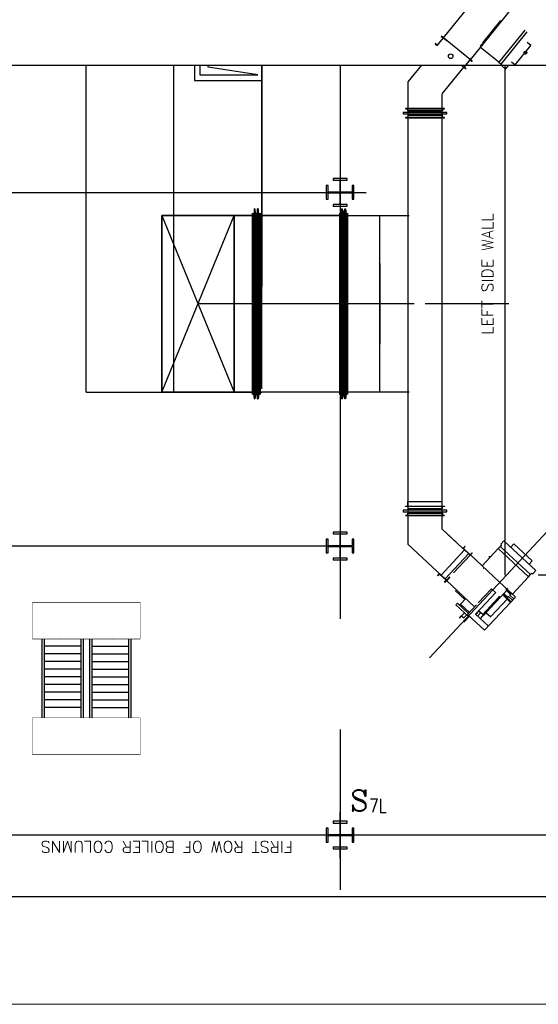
# Model space of a CAD drawing. Header units: inches. Extents: x 0 to 1564127, y -23460 to 23144100.
# Tile 84 of 215: x 272645 to 274753, y 191810 to 195812. Entities that reach past the tile are written whole.
import ezdxf

# ---------------------------------------------------------------- set-up
doc = ezdxf.new("R2010")
doc.units = ezdxf.units.IN
doc.header["$LTSCALE"] = 1800
doc.header["$MEASUREMENT"] = 0
for name, pattern in [('AM_ISO08W050', [18, 12, -1.5, 3, -1.5]), ('CENTER', [2, 1.25, -0.25, 0.25, -0.25]), ('CHAINED', [1.6, 1, -0.25, 0.1, -0.25]), ('DASHED', [0.75, 0.5, -0.25])]:
    doc.linetypes.add(name, pattern=pattern)
for name, color, linetype in [('1_01_FURNACE', 7, 'CENTER'), ('1_01_GRATE_RAIL_TIER1', 7, 'Continuous'), ('1_01_HOT_SA_TO_WINDBOX', 7, 'Continuous'), ('1_01_STEEL_TIER1', 7, 'Continuous'), ('3_01_WINDBOX', 7, 'Continuous'), ('3_01_WINDBOX_CONN_DUCT', 7, 'Continuous'), ('CEN', 2, 'CENTER'), ('DCEN', 3, 'CENTER'), ('DIM', 4, 'Continuous'), ('DIMTEXT', 132, 'Continuous'), ('DIMTEXT-CL', 132, 'CENTER'), ('FIRINGANGLE', 170, 'Continuous'), ('GRID', 251, 'CENTER'), ('obk', 7, 'Continuous'), ('Road', 3, 'Continuous'), ('STEEL-COLUMNS-CL', 252, 'CENTER'), ('TEXT', 3, 'Continuous')]:
    doc.layers.add(name, color=color, linetype=linetype)
doc.layers.add('AM_7', color=4, linetype='AM_ISO08W050', lineweight=25)
doc.layers.add('CL', color=8, linetype='CENTER', lineweight=15)
doc.styles.add('C4', font='COMPLEX', dxfattribs={"width": 0.75, "height": 625})
doc.styles.add('S3', font='simplex.shx', dxfattribs={"width": 0.75, "height": 320})
doc.styles.add('SIMPLEX', font='SIMPLEX.SHX')
doc.styles.add('Squish', font='simplex.shx', dxfattribs={"width": 0.8})

msp = doc.modelspace()

# ---------------------------------------------------------------- linework, layer by layer
at = {"layer": '1_01_FURNACE', "color": 8}
for p, q in [((274617.41, 193553.85), (274617.41, 195627.09)), ((277002.41, 193553.85), (274617.41, 193553.85))]:
    msp.add_line(p, q, dxfattribs=at)
at = {"layer": '1_01_GRATE_RAIL_TIER1', "color": 8}
for p, q in [((272734.91, 193294.35), (272734.91, 192974.35)), ((272744.28, 193294.35), (272744.28, 192974.35)), ((272767.96, 193297.48), (272767.57, 193297.48)), ((272810.06, 193297.48), (272809.67, 193297.48)), ((272852.15, 193297.48), (272851.76, 193297.48)), ((272894.28, 193294.35), (272894.28, 192974.35)), ((272903.66, 193294.35), (272903.66, 192974.35)), ((272928.66, 193294.35), (272928.66, 192974.35)), ((272938.03, 193294.35), (272938.03, 192974.35)), ((272980.16, 193297.48), (272980.55, 193297.48)), ((273022.25, 193297.48), (273022.65, 193297.48)), ((273064.35, 193297.48), (273064.74, 193297.48)), ((273088.03, 193294.35), (273088.03, 192974.35)), ((273097.41, 193294.35), (273097.41, 192974.35)), ((272894.28, 193266.23), (272744.28, 193266.23)), ((272938.03, 193266.23), (273088.03, 193266.23)), ((272894.28, 193234.98), (272744.28, 193234.98)), ((272938.03, 193234.98), (273088.03, 193234.98)), ((272894.28, 193203.73), (272744.28, 193203.73)), ((272938.03, 193203.73), (273088.03, 193203.73)), ((272894.28, 193172.48), (272744.28, 193172.48)), ((272894.28, 193141.23), (272744.28, 193141.23)), ((272938.03, 193172.48), (273088.03, 193172.48)), ((272938.03, 193141.23), (273088.03, 193141.23)), ((272894.28, 193109.98), (272744.28, 193109.98)), ((272938.03, 193109.98), (273088.03, 193109.98)), ((272894.28, 193078.73), (272744.28, 193078.73)), ((272938.03, 193078.73), (273088.03, 193078.73)), ((272894.28, 193047.48), (272744.28, 193047.48)), ((272894.28, 193016.23), (272744.28, 193016.23)), ((272938.03, 193047.48), (273088.03, 193047.48)), ((272938.03, 193016.23), (273088.03, 193016.23))]:
    msp.add_line(p, q, dxfattribs=at)
at = {"layer": '1_01_HOT_SA_TO_WINDBOX', "color": 8}
for p, q in [((272914.95, 194297.54, 7763.53), (272914.95, 195627.09, 5414.77)), ((273356.14, 195627.09), (273356.14, 195564.97)), ((273377.39, 195627.09), (273377.39, 195587.47)), ((273628.64, 195546.22), (273628.64, 195627.09)), ((273377.39, 195587.47), (273582.39, 195587.47)), ((273356.14, 195564.97), (273628.64, 195564.97)), ((273591.2, 195016.29, 4128.13), (273222.45, 195016.29, 4128.13)), ((273222.45, 195016.29, 4128.13), (273222.45, 194297.54, 4128.13)), ((273516.2, 195016.29, 4128.13), (273222.45, 195016.29, 4128.13)), ((273222.45, 195016.29, 4128.13), (273222.45, 194297.54, 4128.13)), ((273222.45, 194297.54, 4128.13), (273222.45, 195016.29, 4128.13)), ((273222.45, 195016.29, 4128.13), (273516.2, 195016.29, 4128.13)), ((273222.45, 194297.54, 4128.13), (273222.45, 195016.29, 4128.13)), ((273222.45, 195016.29, 4128.13), (273516.2, 195016.29, 4128.13)), ((273222.45, 195016.29, 4128.13), (273222.45, 194297.54, 4128.13)), ((273516.2, 195016.29, 4128.13), (273222.45, 195016.29, 4128.13)), ((273591.2, 195016.29, 4128.13), (273222.45, 195016.29, 4128.13)), ((273222.45, 195016.29, 4128.13), (273222.45, 194297.54, 4128.13)), ((273516.2, 195016.29, 4128.13), (273222.45, 195016.29, 4128.13)), ((273222.45, 195016.29, 4128.13), (273222.45, 194297.54, 4128.13)), ((273516.2, 195016.29, 4128.13), (273222.45, 195016.29, 4128.13)), ((273222.45, 195016.29, 4128.13), (273222.45, 194297.54, 4128.13)), ((273222.45, 194297.54, 4128.13), (273516.2, 195016.29, 4128.13)), ((273222.45, 195016.29, 4128.13), (273516.2, 194297.54, 4128.13)), ((273516.2, 194297.54, 4128.13), (273516.2, 195016.29, 4128.13)), ((273516.2, 195016.29, 4128.13), (273591.2, 195016.29, 4128.13)), ((273516.2, 195016.29, 4128.13), (273516.2, 194297.54, 4128.13)), ((273516.2, 195016.29, 4128.13), (273516.2, 194297.54, 4128.13)), ((273516.2, 195016.29, 4128.13), (273591.2, 195016.29, 4128.13)), ((273516.2, 194297.54, 4128.13), (273516.2, 195016.29, 4128.13)), ((273516.2, 194297.54, 4128.13), (273516.2, 195016.29, 4128.13)), ((273516.2, 194297.54, 4128.13), (273516.2, 195016.29, 4128.13)), ((273591.2, 194288.04, 4128.13), (273591.2, 195025.79, 4128.13)), ((273591.2, 195025.79, 4128.13), (273591.57, 195025.79, 4128.13)), ((273591.57, 195025.79, 4128.13), (273591.2, 195025.79, 4128.13)), ((273591.2, 195025.79, 4128.13), (273591.2, 194288.04, 4128.13)), ((273591.2, 194288.04, 4128.13), (273591.2, 195025.79, 4128.13)), ((273591.2, 195025.79, 4128.13), (273591.57, 195025.79, 4128.13)), ((273591.57, 195025.79, 4128.13), (273591.2, 195025.79, 4128.13)), ((273591.2, 195025.79, 4128.13), (273591.2, 194288.04, 4128.13)), ((273591.2, 195016.29, 4128.13), (273591.2, 194297.54, 4128.13)), ((273591.2, 195016.29, 4128.13), (273591.2, 194297.54, 4128.13)), ((273591.2, 194297.54, 4128.13), (273591.2, 195016.29, 4128.13)), ((273591.2, 194297.54, 4128.13), (273591.2, 195016.29, 4128.13)), ((273591.57, 195025.79, 4128.13), (273591.57, 194288.04, 4128.13)), ((273591.57, 194288.04, 4128.13), (273591.57, 195025.79, 4128.13)), ((273591.57, 195025.79, 4128.13), (273591.57, 194288.04, 4128.13)), ((273591.57, 194288.04, 4128.13), (273591.57, 195025.79, 4128.13)), ((273591.57, 195016.29, 4128.13), (273591.57, 194297.54, 4128.13)), ((273595.2, 195016.29, 4128.13), (273591.57, 195016.29, 4128.13)), ((273591.57, 195016.29, 4128.13), (273591.57, 194297.54, 4128.13)), ((273595.2, 195016.29, 4128.13), (273591.57, 195016.29, 4128.13)), ((273591.57, 195016.29, 4128.13), (273591.57, 194297.54, 4128.13)), ((273595.2, 195016.29, 4128.13), (273591.57, 195016.29, 4128.13)), ((273591.57, 195016.29, 4128.13), (273591.57, 194297.54, 4128.13)), ((273595.2, 195016.29, 4128.13), (273591.57, 195016.29, 4128.13)), ((273599.57, 195043.29, 4128.13), (273595.2, 195016.29, 4128.13)), ((273599.57, 195043.29, 4128.13), (273595.2, 195016.29, 4128.13)), ((273599.57, 195043.29, 4128.13), (273595.2, 195016.29, 4128.13)), ((273599.57, 195043.29, 4128.13), (273595.2, 195016.29, 4128.13)), ((273595.2, 194297.54, 4128.13), (273595.2, 195016.29, 4128.13)), ((273595.2, 194297.54, 4128.13), (273595.2, 195016.29, 4128.13)), ((273595.2, 194297.54, 4128.13), (273595.2, 195016.29, 4128.13)), ((273595.2, 194297.54, 4128.13), (273595.2, 195016.29, 4128.13)), ((273601.45, 195043.29, 4128.13), (273599.57, 195043.29, 4128.13)), ((273599.57, 194270.54, 4128.13), (273599.57, 195043.29, 4128.13)), ((273599.57, 194270.54, 4128.13), (273599.57, 195043.29, 4128.13)), ((273601.45, 195043.29, 4128.13), (273599.57, 195043.29, 4128.13)), ((273601.45, 195043.29, 4128.13), (273599.57, 195043.29, 4128.13)), ((273599.57, 194270.54, 4128.13), (273599.57, 195043.29, 4128.13)), ((273599.57, 194270.54, 4128.13), (273599.57, 195043.29, 4128.13)), ((273601.45, 195043.29, 4128.13), (273599.57, 195043.29, 4128.13)), ((273601.45, 194270.54, 4128.13), (273601.45, 195043.29, 4128.13)), ((273605.82, 195016.29, 4128.13), (273601.45, 195043.29, 4128.13)), ((273605.82, 195016.29, 4128.13), (273601.45, 195043.29, 4128.13)), ((273601.45, 195043.29, 4128.13), (273601.45, 194270.54, 4128.13)), ((273601.45, 194270.54, 4128.13), (273601.45, 195043.29, 4128.13)), ((273605.82, 195016.29, 4128.13), (273601.45, 195043.29, 4128.13)), ((273605.82, 195016.29, 4128.13), (273601.45, 195043.29, 4128.13)), ((273601.45, 195043.29, 4128.13), (273601.45, 194270.54, 4128.13)), ((273605.82, 195016.29, 4128.13), (273605.82, 194297.54, 4128.13)), ((273607.7, 195016.29, 4128.13), (273605.82, 195016.29, 4128.13)), ((273607.7, 195016.29, 4128.13), (273605.82, 195016.29, 4128.13)), ((273605.82, 195016.29, 4128.13), (273605.82, 194297.54, 4128.13)), ((273605.82, 195016.29, 4128.13), (273605.82, 194297.54, 4128.13)), ((273607.7, 195016.29, 4128.13), (273605.82, 195016.29, 4128.13)), ((273607.7, 195016.29, 4128.13), (273605.82, 195016.29, 4128.13)), ((273605.82, 195016.29, 4128.13), (273605.82, 194297.54, 4128.13)), ((273612.07, 195043.29, 4128.13), (273607.7, 195016.29, 4128.13)), ((273612.07, 195043.29, 4128.13), (273607.7, 195016.29, 4128.13)), ((273612.07, 195043.29, 4128.13), (273607.7, 195016.29, 4128.13)), ((273612.07, 195043.29, 4128.13), (273607.7, 195016.29, 4128.13)), ((273607.7, 194297.54, 4128.13), (273607.7, 195016.29, 4128.13)), ((273607.7, 194297.54, 4128.13), (273607.7, 195016.29, 4128.13)), ((273607.7, 194297.54, 4128.13), (273607.7, 195016.29, 4128.13)), ((273607.7, 194297.54, 4128.13), (273607.7, 195016.29, 4128.13)), ((273613.95, 195043.29, 4128.13), (273612.07, 195043.29, 4128.13)), ((273612.07, 194270.54, 4128.13), (273612.07, 195043.29, 4128.13)), ((273613.95, 195043.29, 4128.13), (273612.07, 195043.29, 4128.13)), ((273612.07, 194270.54, 4128.13), (273612.07, 195043.29, 4128.13)), ((273613.95, 195043.29, 4128.13), (273612.07, 195043.29, 4128.13)), ((273612.07, 194270.54, 4128.13), (273612.07, 195043.29, 4128.13)), ((273613.95, 195043.29, 4128.13), (273612.07, 195043.29, 4128.13)), ((273612.07, 194270.54, 4128.13), (273612.07, 195043.29, 4128.13)), ((273618.32, 195016.29, 4128.13), (273613.95, 195043.29, 4128.13)), ((273613.95, 194270.54, 4128.13), (273613.95, 195043.29, 4128.13)), ((273618.32, 195016.29, 4128.13), (273613.95, 195043.29, 4128.13)), ((273613.95, 195043.29, 4128.13), (273613.95, 194270.54, 4128.13)), ((273618.32, 195016.29, 4128.13), (273613.95, 195043.29, 4128.13)), ((273613.95, 194270.54, 4128.13), (273613.95, 195043.29, 4128.13)), ((273618.32, 195016.29, 4128.13), (273613.95, 195043.29, 4128.13)), ((273613.95, 195043.29, 4128.13), (273613.95, 194270.54, 4128.13)), ((273618.32, 194297.54, 4128.13), (273618.32, 195016.29, 4128.13)), ((273618.32, 195016.29, 4128.13), (273622.07, 195016.29, 4128.13)), ((273618.32, 194297.54, 4128.13), (273618.32, 195016.29, 4128.13)), ((273618.32, 195016.29, 4128.13), (273622.07, 195016.29, 4128.13)), ((273618.32, 194297.54, 4128.13), (273618.32, 195016.29, 4128.13)), ((273618.32, 195016.29, 4128.13), (273622.07, 195016.29, 4128.13)), ((273618.32, 194297.54, 4128.13), (273618.32, 195016.29, 4128.13)), ((273618.32, 195016.29, 4128.13), (273622.07, 195016.29, 4128.13)), ((273622.07, 194288.04, 4128.13), (273622.07, 195025.79, 4128.13)), ((273622.07, 195025.79, 4128.13), (273622.45, 195025.79, 4128.13)), ((273622.45, 195025.79, 4128.13), (273622.07, 195025.79, 4128.13)), ((273622.07, 195025.79, 4128.13), (273622.07, 194288.04, 4128.13)), ((273622.07, 194288.04, 4128.13), (273622.07, 195025.79, 4128.13)), ((273622.07, 195025.79, 4128.13), (273622.45, 195025.79, 4128.13)), ((273622.45, 195025.79, 4128.13), (273622.07, 195025.79, 4128.13)), ((273622.07, 195025.79, 4128.13), (273622.07, 194288.04, 4128.13)), ((273622.07, 194297.54, 4128.13), (273622.07, 195016.29, 4128.13)), ((273622.07, 195016.29, 4128.13), (273622.07, 194297.54, 4128.13)), ((273622.07, 194297.54, 4128.13), (273622.07, 195016.29, 4128.13)), ((273622.07, 195016.29, 4128.13), (273622.07, 194297.54, 4128.13)), ((273622.45, 195025.79, 4128.13), (273622.45, 194288.04, 4128.13)), ((273622.45, 194288.04, 4128.13), (273622.45, 195025.79, 4128.13)), ((273622.45, 195025.79, 4128.13), (273622.45, 194288.04, 4128.13)), ((273622.45, 194288.04, 4128.13), (273622.45, 195025.79, 4128.13)), ((273945.95, 195016.29, 4128.13), (273622.45, 195016.29, 4128.13)), ((273622.45, 195016.29, 4128.13), (273622.45, 194297.54, 4128.13)), ((273622.45, 194297.54, 4128.13), (273622.45, 195016.29, 4128.13)), ((273622.45, 195016.29, 4128.13), (273945.95, 195016.29, 4128.13)), ((273945.95, 195016.29, 4128.13), (273622.45, 195016.29, 4128.13)), ((273622.45, 195016.29, 4128.13), (273622.45, 194297.54, 4128.13)), ((273622.45, 194297.54, 4128.13), (273622.45, 195016.29, 4128.13)), ((273622.45, 195016.29, 4128.13), (273945.95, 195016.29, 4128.13)), ((273809.95, 195016.29, 4128.13), (273734.95, 195016.29, 4128.13)), ((273809.95, 195016.29, 4128.13), (273734.95, 195016.29, 4128.13)), ((273946.32, 195025.79, 4128.13), (273945.95, 195025.79, 4128.13)), ((273945.95, 195025.79, 4128.13), (273945.95, 194288.04, 4128.13)), ((273945.95, 194288.04, 4128.13), (273945.95, 195025.79, 4128.13)), ((273945.95, 195025.79, 4128.13), (273946.32, 195025.79, 4128.13)), ((273946.32, 195025.79, 4128.13), (273945.95, 195025.79, 4128.13)), ((273945.95, 195025.79, 4128.13), (273945.95, 194288.04, 4128.13)), ((273945.95, 194288.04, 4128.13), (273945.95, 195025.79, 4128.13)), ((273945.95, 195025.79, 4128.13), (273946.32, 195025.79, 4128.13)), ((273945.95, 195016.29, 4128.13), (273945.95, 194297.54, 4128.13)), ((273945.95, 195016.29, 4128.13), (273945.95, 194297.54, 4128.13)), ((273945.95, 195016.29, 4128.13), (273945.95, 194297.54, 4128.13)), ((273945.95, 195016.29, 4128.13), (273945.95, 194297.54, 4128.13)), ((273946.32, 194288.04, 4128.13), (273946.32, 195025.79, 4128.13)), ((273946.32, 195025.79, 4128.13), (273946.32, 194288.04, 4128.13)), ((273946.32, 194288.04, 4128.13), (273946.32, 195025.79, 4128.13)), ((273946.32, 195025.79, 4128.13), (273946.32, 194288.04, 4128.13)), ((273946.32, 195016.29, 4128.13), (273946.32, 194297.54, 4128.13)), ((273946.32, 195016.29, 4128.13), (273949.95, 195016.29, 4128.13)), ((273949.95, 195016.29, 4128.13), (273946.32, 195016.29, 4128.13)), ((273946.32, 195016.29, 4128.13), (273946.32, 194297.54, 4128.13)), ((273946.32, 195016.29, 4128.13), (273946.32, 194297.54, 4128.13)), ((273946.32, 195016.29, 4128.13), (273949.95, 195016.29, 4128.13)), ((273949.95, 195016.29, 4128.13), (273946.32, 195016.29, 4128.13)), ((273946.32, 195016.29, 4128.13), (273946.32, 194297.54, 4128.13)), ((273949.95, 195016.29, 4128.13), (273954.32, 195043.29, 4128.13)), ((273954.32, 195043.29, 4128.13), (273949.95, 195016.29, 4128.13)), ((273949.95, 195016.29, 4128.13), (273954.32, 195043.29, 4128.13)), ((273954.32, 195043.29, 4128.13), (273949.95, 195016.29, 4128.13)), ((273949.95, 195016.29, 4128.13), (273949.95, 194297.54, 4128.13)), ((273949.95, 195016.29, 4128.13), (273949.95, 194297.54, 4128.13)), ((273949.95, 195016.29, 4128.13), (273949.95, 194297.54, 4128.13)), ((273949.95, 195016.29, 4128.13), (273949.95, 194297.54, 4128.13)), ((273954.32, 195043.29, 4128.13), (273956.2, 195043.29, 4128.13)), ((273954.32, 195043.29, 4128.13), (273954.32, 194270.54, 4128.13)), ((273954.32, 195043.29, 4128.13), (273954.32, 194270.54, 4128.13)), ((273956.2, 195043.29, 4128.13), (273954.32, 195043.29, 4128.13)), ((273954.32, 195043.29, 4128.13), (273956.2, 195043.29, 4128.13)), ((273954.32, 195043.29, 4128.13), (273954.32, 194270.54, 4128.13)), ((273954.32, 195043.29, 4128.13), (273954.32, 194270.54, 4128.13)), ((273956.2, 195043.29, 4128.13), (273954.32, 195043.29, 4128.13)), ((273956.2, 195043.29, 4128.13), (273956.2, 194270.54, 4128.13)), ((273956.2, 195043.29, 4128.13), (273960.57, 195016.29, 4128.13)), ((273960.57, 195016.29, 4128.13), (273956.2, 195043.29, 4128.13)), ((273956.2, 194270.54, 4128.13), (273956.2, 195043.29, 4128.13)), ((273956.2, 195043.29, 4128.13), (273956.2, 194270.54, 4128.13)), ((273956.2, 195043.29, 4128.13), (273960.57, 195016.29, 4128.13)), ((273960.57, 195016.29, 4128.13), (273956.2, 195043.29, 4128.13)), ((273956.2, 194270.54, 4128.13), (273956.2, 195043.29, 4128.13)), ((273960.57, 194297.54, 4128.13), (273960.57, 195016.29, 4128.13)), ((273960.57, 195016.29, 4128.13), (273962.45, 195016.29, 4128.13)), ((273960.57, 194297.54, 4128.13), (273960.57, 195016.29, 4128.13)), ((273960.57, 195016.29, 4128.13), (273962.45, 195016.29, 4128.13)), ((273960.57, 194297.54, 4128.13), (273960.57, 195016.29, 4128.13)), ((273960.57, 195016.29, 4128.13), (273962.45, 195016.29, 4128.13)), ((273960.57, 194297.54, 4128.13), (273960.57, 195016.29, 4128.13)), ((273960.57, 195016.29, 4128.13), (273962.45, 195016.29, 4128.13)), ((273962.45, 195016.29, 4128.13), (273966.82, 195043.29, 4128.13)), ((273962.45, 195016.29, 4128.13), (273966.82, 195043.29, 4128.13)), ((273962.45, 195016.29, 4128.13), (273966.82, 195043.29, 4128.13)), ((273962.45, 195016.29, 4128.13), (273966.82, 195043.29, 4128.13)), ((273962.45, 195016.29, 4128.13), (273962.45, 194297.54, 4128.13)), ((273962.45, 195016.29, 4128.13), (273962.45, 194297.54, 4128.13)), ((273962.45, 195016.29, 4128.13), (273962.45, 194297.54, 4128.13)), ((273962.45, 195016.29, 4128.13), (273962.45, 194297.54, 4128.13)), ((273966.82, 195043.29, 4128.13), (273968.7, 195043.29, 4128.13)), ((273966.82, 195043.29, 4128.13), (273966.82, 194270.54, 4128.13)), ((273966.82, 195043.29, 4128.13), (273968.7, 195043.29, 4128.13)), ((273966.82, 194270.54, 4128.13), (273966.82, 195043.29, 4128.13)), ((273966.82, 195043.29, 4128.13), (273968.7, 195043.29, 4128.13)), ((273966.82, 195043.29, 4128.13), (273966.82, 194270.54, 4128.13)), ((273966.82, 195043.29, 4128.13), (273968.7, 195043.29, 4128.13)), ((273966.82, 194270.54, 4128.13), (273966.82, 195043.29, 4128.13)), ((273973.07, 195016.29, 4128.13), (273968.7, 195043.29, 4128.13)), ((273968.7, 195043.29, 4128.13), (273968.7, 194270.54, 4128.13)), ((273968.7, 194270.54, 4128.13), (273968.7, 195043.29, 4128.13)), ((273968.7, 195043.29, 4128.13), (273973.07, 195016.29, 4128.13)), ((273973.07, 195016.29, 4128.13), (273968.7, 195043.29, 4128.13)), ((273968.7, 195043.29, 4128.13), (273968.7, 194270.54, 4128.13)), ((273968.7, 194270.54, 4128.13), (273968.7, 195043.29, 4128.13)), ((273968.7, 195043.29, 4128.13), (273973.07, 195016.29, 4128.13)), ((273973.07, 194297.54, 4128.13), (273973.07, 195016.29, 4128.13)), ((273973.07, 195016.29, 4128.13), (273976.82, 195016.29, 4128.13)), ((273973.07, 195016.29, 4128.13), (273973.07, 194297.54, 4128.13)), ((273976.82, 195016.29, 4128.13), (273973.07, 195016.29, 4128.13)), ((273973.07, 194297.54, 4128.13), (273973.07, 195016.29, 4128.13)), ((273973.07, 195016.29, 4128.13), (273976.82, 195016.29, 4128.13)), ((273973.07, 195016.29, 4128.13), (273973.07, 194297.54, 4128.13)), ((273976.82, 195016.29, 4128.13), (273973.07, 195016.29, 4128.13)), ((273977.2, 195025.79, 4128.13), (273976.82, 195025.79, 4128.13)), ((273976.82, 195025.79, 4128.13), (273976.82, 194288.04, 4128.13)), ((273976.82, 194288.04, 4128.13), (273976.82, 195025.79, 4128.13)), ((273976.82, 195025.79, 4128.13), (273977.2, 195025.79, 4128.13)), ((273977.2, 195025.79, 4128.13), (273976.82, 195025.79, 4128.13)), ((273976.82, 195025.79, 4128.13), (273976.82, 194288.04, 4128.13)), ((273976.82, 194288.04, 4128.13), (273976.82, 195025.79, 4128.13)), ((273976.82, 195025.79, 4128.13), (273977.2, 195025.79, 4128.13)), ((273976.82, 195016.29, 4128.13), (273976.82, 194297.54, 4128.13)), ((273976.82, 194297.54, 4128.13), (273976.82, 195016.29, 4128.13)), ((273976.82, 195016.29, 4128.13), (273976.82, 194297.54, 4128.13)), ((273976.82, 194297.54, 4128.13), (273976.82, 195016.29, 4128.13)), ((273977.2, 194288.04, 4128.13), (273977.2, 195025.79, 4128.13)), ((273977.2, 195025.79, 4128.13), (273977.2, 194288.04, 4128.13)), ((273977.2, 194288.04, 4128.13), (273977.2, 195025.79, 4128.13)), ((273977.2, 195025.79, 4128.13), (273977.2, 194288.04, 4128.13)), ((273977.2, 195016.29, 4128.13), (274107.82, 195016.29, 4128.13)), ((273977.2, 194297.54, 4128.13), (273977.2, 195016.29, 4128.13)), ((273977.2, 195016.29, 4128.13), (274107.82, 195016.29, 4128.13)), ((273977.2, 195016.29, 4128.13), (273977.2, 194297.54, 4128.13)), ((273977.2, 195016.29, 4128.13), (274107.82, 195016.29, 4128.13)), ((273977.2, 194297.54, 4128.13), (273977.2, 195016.29, 4128.13)), ((273977.2, 195016.29, 4128.13), (274227.7, 195016.29, 4128.13)), ((273977.2, 195016.29, 4128.13), (273977.2, 194297.54, 4128.13)), ((274107.82, 195016.29, 4128.13), (274107.82, 194297.54, 4128.13)), ((274107.82, 195016.29, 4128.13), (274107.82, 194297.54, 4128.13)), ((274107.82, 195016.29, 4128.13), (274107.82, 194297.54, 4128.13)), ((274107.82, 195016.29, 4128.13), (274107.82, 194297.54, 4128.13)), ((274108.45, 194821.47, 4128.13), (274108.2, 194821.47, 4128.13)), ((274108.2, 194821.47, 4128.13), (274108.2, 194493.34, 4128.13)), ((274108.2, 194493.34, 4128.13), (274108.2, 194821.47, 4128.13)), ((274108.2, 194821.47, 4128.13), (274108.7, 194821.47, 4128.13)), ((274108.7, 194821.47, 4128.13), (274108.45, 194821.47, 4128.13)), ((274108.7, 194493.34, 4128.13), (274108.7, 194821.47, 4128.13)), ((274108.7, 194821.47, 4128.13), (274108.7, 194493.34, 4128.13)), ((273591.2, 194656.92, 4128.13), (273369.32, 194656.92, 4128.13)), ((273591.2, 194656.92, 4128.13), (273369.32, 194656.92, 4128.13)), ((273591.2, 194656.92, 4128.13), (273622.45, 194656.92, 4128.13)), ((273591.2, 194656.92, 4128.13), (273622.45, 194656.92, 4128.13)), ((273945.95, 194656.92, 4128.13), (273622.45, 194656.92, 4128.13)), ((273945.95, 194656.92, 4128.13), (273622.45, 194656.92, 4128.13)), ((273945.95, 194656.92, 4128.13), (273977.2, 194656.92, 4128.13)), ((273945.95, 194656.92, 4128.13), (273977.2, 194656.92, 4128.13)), ((274107.82, 194656.92, 4128.13), (273977.2, 194656.92, 4128.13)), ((274107.82, 194656.92, 4128.13), (273977.2, 194656.92, 4128.13)), ((274248.2, 194657.4, 4128.13), (274108.45, 194657.4, 4128.13)), ((274108.2, 194493.34, 4128.13), (274108.45, 194493.34, 4128.13)), ((274108.7, 194493.34, 4128.13), (274108.2, 194493.34, 4128.13)), ((274108.45, 194493.34, 4128.13), (274108.7, 194493.34, 4128.13)), ((272914.95, 194297.54, 4128.13), (273628.7, 194297.54, 4128.13)), ((273222.45, 194297.54, 4128.13), (273591.2, 194297.54, 4128.13)), ((273222.45, 194297.54, 4128.13), (273516.2, 194297.54, 4128.13)), ((273516.2, 194297.54, 4128.13), (273222.45, 194297.54, 4128.13)), ((273516.2, 194297.54, 4128.13), (273222.45, 194297.54, 4128.13)), ((273222.45, 194297.54, 4128.13), (273516.2, 194297.54, 4128.13)), ((273222.45, 194297.54, 4128.13), (273591.2, 194297.54, 4128.13)), ((273222.45, 194297.54, 4128.13), (273516.2, 194297.54, 4128.13)), ((273222.45, 194297.54, 4128.13), (273516.2, 194297.54, 4128.13)), ((273591.2, 194297.54, 4128.13), (273516.2, 194297.54, 4128.13)), ((273516.2, 194297.54, 4128.13), (273591.2, 194297.54, 4128.13)), ((273591.57, 194297.54, 4128.13), (273595.2, 194297.54, 4128.13)), ((273595.2, 194297.54, 4128.13), (273591.57, 194297.54, 4128.13)), ((273591.57, 194297.54, 4128.13), (273595.2, 194297.54, 4128.13)), ((273595.2, 194297.54, 4128.13), (273591.57, 194297.54, 4128.13)), ((273595.2, 194297.54, 4128.13), (273599.57, 194270.54, 4128.13)), ((273599.57, 194270.54, 4128.13), (273595.2, 194297.54, 4128.13)), ((273595.2, 194297.54, 4128.13), (273599.57, 194270.54, 4128.13)), ((273599.57, 194270.54, 4128.13), (273595.2, 194297.54, 4128.13)), ((273601.45, 194270.54, 4128.13), (273605.82, 194297.54, 4128.13)), ((273605.82, 194297.54, 4128.13), (273601.45, 194270.54, 4128.13)), ((273601.45, 194270.54, 4128.13), (273605.82, 194297.54, 4128.13)), ((273605.82, 194297.54, 4128.13), (273601.45, 194270.54, 4128.13)), ((273605.82, 194297.54, 4128.13), (273607.7, 194297.54, 4128.13)), ((273605.82, 194297.54, 4128.13), (273607.7, 194297.54, 4128.13)), ((273605.82, 194297.54, 4128.13), (273607.7, 194297.54, 4128.13)), ((273605.82, 194297.54, 4128.13), (273607.7, 194297.54, 4128.13)), ((273607.7, 194297.54, 4128.13), (273612.07, 194270.54, 4128.13)), ((273607.7, 194297.54, 4128.13), (273612.07, 194270.54, 4128.13)), ((273607.7, 194297.54, 4128.13), (273612.07, 194270.54, 4128.13)), ((273607.7, 194297.54, 4128.13), (273612.07, 194270.54, 4128.13)), ((273618.32, 194297.54, 4128.13), (273613.95, 194270.54, 4128.13)), ((273613.95, 194270.54, 4128.13), (273618.32, 194297.54, 4128.13)), ((273618.32, 194297.54, 4128.13), (273613.95, 194270.54, 4128.13)), ((273613.95, 194270.54, 4128.13), (273618.32, 194297.54, 4128.13)), ((273622.07, 194297.54, 4128.13), (273618.32, 194297.54, 4128.13)), ((273622.07, 194297.54, 4128.13), (273618.32, 194297.54, 4128.13)), ((273622.07, 194297.54, 4128.13), (273618.32, 194297.54, 4128.13)), ((273622.07, 194297.54, 4128.13), (273618.32, 194297.54, 4128.13)), ((273945.95, 194297.54, 4128.13), (273622.45, 194297.54, 4128.13)), ((273945.95, 194297.54, 4128.13), (273622.45, 194297.54, 4128.13)), ((273945.95, 194297.54, 4128.13), (273622.45, 194297.54, 4128.13)), ((273945.95, 194297.54, 4128.13), (273622.45, 194297.54, 4128.13)), ((273949.95, 194297.54, 4128.13), (273946.32, 194297.54, 4128.13)), ((273946.32, 194297.54, 4128.13), (273949.95, 194297.54, 4128.13)), ((273949.95, 194297.54, 4128.13), (273946.32, 194297.54, 4128.13)), ((273946.32, 194297.54, 4128.13), (273949.95, 194297.54, 4128.13)), ((273954.32, 194270.54, 4128.13), (273949.95, 194297.54, 4128.13)), ((273949.95, 194297.54, 4128.13), (273954.32, 194270.54, 4128.13)), ((273954.32, 194270.54, 4128.13), (273949.95, 194297.54, 4128.13)), ((273949.95, 194297.54, 4128.13), (273954.32, 194270.54, 4128.13)), ((273960.57, 194297.54, 4128.13), (273956.2, 194270.54, 4128.13)), ((273956.2, 194270.54, 4128.13), (273960.57, 194297.54, 4128.13)), ((273960.57, 194297.54, 4128.13), (273956.2, 194270.54, 4128.13)), ((273956.2, 194270.54, 4128.13), (273960.57, 194297.54, 4128.13)), ((273962.45, 194297.54, 4128.13), (273960.57, 194297.54, 4128.13)), ((273962.45, 194297.54, 4128.13), (273960.57, 194297.54, 4128.13)), ((273962.45, 194297.54, 4128.13), (273960.57, 194297.54, 4128.13)), ((273962.45, 194297.54, 4128.13), (273960.57, 194297.54, 4128.13)), ((273966.82, 194270.54, 4128.13), (273962.45, 194297.54, 4128.13)), ((273966.82, 194270.54, 4128.13), (273962.45, 194297.54, 4128.13)), ((273966.82, 194270.54, 4128.13), (273962.45, 194297.54, 4128.13)), ((273966.82, 194270.54, 4128.13), (273962.45, 194297.54, 4128.13)), ((273973.07, 194297.54, 4128.13), (273968.7, 194270.54, 4128.13)), ((273973.07, 194297.54, 4128.13), (273968.7, 194270.54, 4128.13)), ((273973.07, 194297.54, 4128.13), (273968.7, 194270.54, 4128.13)), ((273973.07, 194297.54, 4128.13), (273968.7, 194270.54, 4128.13)), ((273976.82, 194297.54, 4128.13), (273973.07, 194297.54, 4128.13)), ((273973.07, 194297.54, 4128.13), (273976.82, 194297.54, 4128.13)), ((273976.82, 194297.54, 4128.13), (273973.07, 194297.54, 4128.13)), ((273973.07, 194297.54, 4128.13), (273976.82, 194297.54, 4128.13)), ((274107.82, 194297.54, 4128.13), (273977.2, 194297.54, 4128.13)), ((274107.82, 194297.54, 4128.13), (273977.2, 194297.54, 4128.13)), ((274107.82, 194297.54, 4128.13), (273977.2, 194297.54, 4128.13)), ((274227.7, 194297.54, 4128.13), (273977.2, 194297.54, 4128.13)), ((273591.57, 194288.04, 4128.13), (273591.2, 194288.04, 4128.13)), ((273591.2, 194288.04, 4128.13), (273591.57, 194288.04, 4128.13)), ((273591.57, 194288.04, 4128.13), (273591.2, 194288.04, 4128.13)), ((273591.2, 194288.04, 4128.13), (273591.57, 194288.04, 4128.13)), ((273599.57, 194270.54, 4128.13), (273601.45, 194270.54, 4128.13)), ((273601.45, 194270.54, 4128.13), (273599.57, 194270.54, 4128.13)), ((273599.57, 194270.54, 4128.13), (273601.45, 194270.54, 4128.13)), ((273601.45, 194270.54, 4128.13), (273599.57, 194270.54, 4128.13)), ((273612.07, 194270.54, 4128.13), (273613.95, 194270.54, 4128.13)), ((273612.07, 194270.54, 4128.13), (273613.95, 194270.54, 4128.13)), ((273612.07, 194270.54, 4128.13), (273613.95, 194270.54, 4128.13)), ((273612.07, 194270.54, 4128.13), (273613.95, 194270.54, 4128.13)), ((273622.45, 194288.04, 4128.13), (273622.07, 194288.04, 4128.13)), ((273622.07, 194288.04, 4128.13), (273622.45, 194288.04, 4128.13)), ((273622.45, 194288.04, 4128.13), (273622.07, 194288.04, 4128.13)), ((273622.07, 194288.04, 4128.13), (273622.45, 194288.04, 4128.13)), ((273945.95, 194288.04, 4128.13), (273946.32, 194288.04, 4128.13)), ((273946.32, 194288.04, 4128.13), (273945.95, 194288.04, 4128.13)), ((273945.95, 194288.04, 4128.13), (273946.32, 194288.04, 4128.13)), ((273946.32, 194288.04, 4128.13), (273945.95, 194288.04, 4128.13)), ((273956.2, 194270.54, 4128.13), (273954.32, 194270.54, 4128.13)), ((273954.32, 194270.54, 4128.13), (273956.2, 194270.54, 4128.13)), ((273956.2, 194270.54, 4128.13), (273954.32, 194270.54, 4128.13)), ((273954.32, 194270.54, 4128.13), (273956.2, 194270.54, 4128.13)), ((273968.7, 194270.54, 4128.13), (273966.82, 194270.54, 4128.13)), ((273968.7, 194270.54, 4128.13), (273966.82, 194270.54, 4128.13)), ((273968.7, 194270.54, 4128.13), (273966.82, 194270.54, 4128.13)), ((273968.7, 194270.54, 4128.13), (273966.82, 194270.54, 4128.13)), ((273976.82, 194288.04, 4128.13), (273977.2, 194288.04, 4128.13)), ((273977.2, 194288.04, 4128.13), (273976.82, 194288.04, 4128.13)), ((273976.82, 194288.04, 4128.13), (273977.2, 194288.04, 4128.13)), ((273977.2, 194288.04, 4128.13), (273976.82, 194288.04, 4128.13))]:
    msp.add_line(p, q, dxfattribs=at)
at = {"layer": '1_01_HOT_SA_TO_WINDBOX', "color": 8, "linetype": 'CHAINED'}
msp.add_line((273271.82, 194297.54, 4020.17), (273271.82, 195627.09, 4020.17), dxfattribs=at)
at = {"layer": '1_01_HOT_SA_TO_WINDBOX', "color": 8, "linetype": 'DASHED'}
msp.add_line((273628.7, 195627.09, 4128.13), (273628.7, 194311.29, 4128.13), dxfattribs=at)
at = {"layer": '1_01_HOT_SA_TO_WINDBOX', "color": 8}
msp.add_lwpolyline([(273377.39, 195627.09), (273377.39, 195587.47), (273612.96, 195587.47), (273411.71, 195619.4), (273411.14, 195627.09)], dxfattribs=at)
at = {"layer": '1_01_STEEL_TIER1', "color": 8}
for points in [[(273975.53, 195060.73), (273948.97, 195060.73), (273948.97, 195108.41), (273996.66, 195108.41), (273996.66, 195081.85), (274003.66, 195081.85), (274003.66, 195138.1), (273996.66, 195138.1), (273996.66, 195111.54), (273948.97, 195111.54), (273948.97, 195159.23), (273975.53, 195159.23), (273975.53, 195166.23), (273919.28, 195166.23), (273919.28, 195159.23), (273945.84, 195159.23), (273945.84, 195111.54), (273898.16, 195111.54), (273898.16, 195138.1), (273891.16, 195138.1), (273891.16, 195081.85), (273898.16, 195081.85), (273898.16, 195108.41), (273945.84, 195108.41), (273945.84, 195060.73), (273919.28, 195060.73), (273919.28, 195053.73), (273975.53, 195053.73)], [(273975.54, 193623.26), (273948.97, 193623.26), (273948.97, 193670.94), (273996.66, 193670.94), (273996.66, 193644.38), (274003.66, 193644.38), (274003.66, 193700.63), (273996.66, 193700.63), (273996.66, 193674.07), (273948.97, 193674.07), (273948.97, 193721.76), (273975.54, 193721.76), (273975.54, 193728.76), (273919.29, 193728.76), (273919.29, 193721.76), (273945.85, 193721.76), (273945.85, 193674.07), (273898.16, 193674.07), (273898.16, 193700.63), (273891.16, 193700.63), (273891.16, 193644.38), (273898.16, 193644.38), (273898.16, 193670.94), (273945.85, 193670.94), (273945.85, 193623.26), (273919.29, 193623.26), (273919.29, 193616.26), (273975.54, 193616.26)], [(273975.54, 192448.23), (273948.97, 192448.23), (273948.97, 192495.91), (273996.66, 192495.91), (273996.66, 192469.35), (274003.66, 192469.35), (274003.66, 192525.6), (273996.66, 192525.6), (273996.66, 192499.04), (273948.97, 192499.04), (273948.97, 192546.73), (273975.54, 192546.73), (273975.54, 192553.73), (273919.29, 192553.73), (273919.29, 192546.73), (273945.85, 192546.73), (273945.85, 192499.04), (273898.16, 192499.04), (273898.16, 192525.6), (273891.16, 192525.6), (273891.16, 192469.35), (273898.16, 192469.35), (273898.16, 192495.91), (273945.85, 192495.91), (273945.85, 192448.23), (273919.29, 192448.23), (273919.29, 192441.23), (273975.54, 192441.23)], [(273975.54, 192448.23), (273948.97, 192448.23), (273948.97, 192495.92), (273996.66, 192495.92), (273996.66, 192469.35), (274003.66, 192469.35), (274003.66, 192525.6), (273996.66, 192525.6), (273996.66, 192499.04), (273948.97, 192499.04), (273948.97, 192546.73), (273975.54, 192546.73), (273975.54, 192553.73), (273919.29, 192553.73), (273919.29, 192546.73), (273945.85, 192546.73), (273945.85, 192499.04), (273898.16, 192499.04), (273898.16, 192525.6), (273891.16, 192525.6), (273891.16, 192469.35), (273898.16, 192469.35), (273898.16, 192495.92), (273945.85, 192495.92), (273945.85, 192448.23), (273919.29, 192448.23), (273919.29, 192441.23), (273975.54, 192441.23)]]:
    msp.add_lwpolyline(points, close=True, dxfattribs=at)
at = {"layer": '3_01_WINDBOX', "color": 8}
for p, q in [((274464.54, 195860.14), (274366.24, 195738.76)), ((274517.38, 195699.37), (274633.98, 195843.36)), ((274527.01, 195718.19), (274600.04, 195808.39)), ((274365.55, 195737.72), (274341.96, 195708.57)), ((274342.04, 195706.89), (274367.21, 195737.97)), ((274357.68, 195744.08), (274365.55, 195737.72)), ((274367.21, 195737.97), (274358.47, 195745.06)), ((274367.21, 195737.97), (274381.88, 195726.1)), ((274476.83, 195649.28), (274367.21, 195737.97)), ((274698.11, 195769.99), (274591.99, 195638.95)), ((274601.37, 195631.35), (274707.5, 195762.4)), ((274334.09, 195714.94), (274333.29, 195713.96)), ((274333.29, 195713.96), (274342.04, 195706.89)), ((274341.96, 195708.57), (274334.09, 195714.94)), ((274476.8, 195649.24), (274517.38, 195699.37)), ((274516.25, 195704.85), (274517.2, 195706.03)), ((274521.37, 195711.25), (274517.17, 195706.06)), ((274517.17, 195706.06), (274519.6, 195704.08)), ((274591.99, 195638.95), (274517.38, 195699.37)), ((274519.6, 195704.08), (274529.43, 195716.23)), ((274520.71, 195711.8), (274521.37, 195711.25)), ((274529.43, 195716.23), (274527.01, 195718.19)), ((274658.38, 195628.38), (274722.26, 195707.26)), ((274722.26, 195707.26), (274707.69, 195719.05)), ((274440.6, 195627.09), (274450.65, 195618.95)), ((274475.81, 195650.03), (274450.65, 195618.95)), ((274450.65, 195618.95), (274459.38, 195611.86)), ((274452.31, 195619.2), (274475.9, 195648.35)), ((274460.18, 195612.84), (274452.31, 195619.2)), ((274454.69, 195627.09), (274456.23, 195625.85)), ((274484.56, 195642.96), (274475.81, 195650.03)), ((274475.9, 195648.35), (274483.77, 195641.98)), ((274483.77, 195641.98), (274484.56, 195642.96)), ((274591.99, 195638.95), (274601.37, 195631.35)), ((274601.37, 195631.35), (274608.11, 195625.9)), ((274608.11, 195625.9), (274605.44, 195622.59)), ((274605.44, 195622.59), (274620.02, 195610.8)), ((274620.02, 195610.8), (274633.21, 195627.09)), ((274643.81, 195640.17), (274658.38, 195628.38)), ((274459.38, 195611.86), (274460.18, 195612.84)), ((274613.27, 193694.31), (274600.48, 193680.61)), ((274742.81, 193573.52), (274613.27, 193694.31)), ((274357.87, 193554.41), (274453.18, 193656.61)), ((274454.35, 193670.9), (274446.69, 193662.67)), ((274446.7, 193662.68), (274475.94, 193635.4)), ((274448.36, 193662.64), (274455.27, 193670.05)), ((274475.8, 193637.07), (274448.36, 193662.64)), ((274455.27, 193670.05), (274454.35, 193670.9)), ((274589.44, 193662.52), (274523.96, 193592.32)), ((274597.67, 193671.37), (274589.44, 193662.52)), ((274589.44, 193662.52), (274712.77, 193547.53)), ((274603.59, 193677.7), (274597.67, 193671.37)), ((274721, 193556.36), (274597.67, 193671.37)), ((274600.48, 193680.61), (274603.59, 193677.7)), ((274653.7, 193682.24), (274640.92, 193668.52)), ((274727.94, 193613.01), (274653.7, 193682.24)), ((274374.14, 193539.23), (274469.44, 193641.45)), ((274475.94, 193635.4), (274408.68, 193563.27)), ((274408.68, 193563.27), (274475.94, 193635.4)), ((274482.69, 193644.47), (274475.8, 193637.07)), ((274475.94, 193635.4), (274483.61, 193643.62)), ((274523.96, 193592.32), (274476.8, 193636.31)), ((274483.61, 193643.62), (274482.69, 193644.47)), ((274552.03, 193630.39), (274559.6, 193630.54)), ((274523.96, 193592.32), (274660.32, 193465.17)), ((274529.57, 193581.11), (274528.99, 193580.48)), ((274715.16, 193599.31), (274727.94, 193613.01)), ((274730.02, 193559.8), (274742.81, 193573.52)), ((274343.69, 193552.26), (274351.37, 193560.48)), ((274344.61, 193551.4), (274343.69, 193552.26)), ((274351.52, 193558.81), (274344.61, 193551.4)), ((274351.36, 193560.47), (274380.62, 193533.2)), ((274378.94, 193533.22), (274351.52, 193558.81)), ((274372.03, 193525.83), (274378.94, 193533.22)), ((274393.5, 193546.99), (274380.63, 193533.18)), ((274380.63, 193533.18), (274393.5, 193546.99)), ((274402.19, 193569.32), (274387.01, 193553.04)), ((274712.77, 193547.53), (274647.29, 193477.32)), ((274712.77, 193547.53), (274721, 193556.36)), ((274721, 193556.36), (274726.91, 193562.7)), ((274726.91, 193562.7), (274730.02, 193559.8)), ((274372.95, 193524.97), (274372.03, 193525.83)), ((274380.62, 193533.2), (274372.95, 193524.97)), ((274379.78, 193532.28), (274494.01, 193425.75)), ((274416.11, 193490.95), (274419.82, 193494.93)), ((274562.25, 193498.93), (274508.92, 193441.75)), ((274562.46, 193499.16), (274562.25, 193498.93)), ((274562.25, 193498.93), (274579.45, 193482.88)), ((274581.03, 193445.66), (274628.92, 193497.02)), ((274626.78, 193494.73), (274609.73, 193476.45)), ((274625.26, 193500.43), (274621, 193495.86)), ((274628.92, 193497.02), (274625.26, 193500.43)), ((274633.63, 193488.34), (274626.78, 193494.73)), ((274647.29, 193477.32), (274627.64, 193495.65)), ((274454.71, 193454.95), (274416.11, 193490.95)), ((274437.2, 193436.17), (274458.43, 193458.93)), ((274579.67, 193483.11), (274497.79, 193395.3)), ((274534.53, 193330.28), (274660.32, 193465.17)), ((274561.8, 193387.84), (274626.59, 193457.31)), ((274595.42, 193468.43), (274577.37, 193449.07)), ((274626.59, 193457.31), (274608.02, 193474.62)), ((274609.73, 193476.45), (274616.59, 193470.05)), ((274611.62, 193476.82), (274613.5, 193478.84)), ((274617.66, 193471.2), (274611.62, 193476.82)), ((274628.22, 193463.28), (274612.59, 193477.86)), ((274623.84, 193491.57), (274612.68, 193479.61)), ((274613.5, 193478.84), (274629.13, 193464.26)), ((274616.59, 193470.05), (274617.66, 193471.2)), ((274616.61, 193470.07), (274641.59, 193446.78)), ((274624.65, 193490.8), (274626.54, 193492.82)), ((274640.29, 193476.23), (274624.65, 193490.8)), ((274625.57, 193491.79), (274641.21, 193477.21)), ((274625.57, 193491.79), (274641.21, 193477.21)), ((274638.86, 193443.86), (274625.59, 193456.24)), ((274626.54, 193492.82), (274632.57, 193487.2)), ((274629.13, 193464.26), (274628.22, 193463.28)), ((274629.13, 193464.26), (274633.56, 193468.95)), ((274632.04, 193467.32), (274649.13, 193451.38)), ((274632.57, 193487.2), (274633.63, 193488.34)), ((274635.92, 193471.49), (274640.29, 193476.23)), ((274637.45, 193473.12), (274654.55, 193457.18)), ((274641.21, 193477.21), (274640.29, 193476.23)), ((274423.7, 193440.9), (274417.31, 193434.04)), ((274417.31, 193434.04), (274470.19, 193384.73)), ((274468.86, 193398.78), (274423.7, 193440.9)), ((274437.2, 193436.17), (274432.57, 193432.63)), ((274432.57, 193432.63), (274437.2, 193436.17)), ((274437.2, 193436.17), (274472.78, 193402.99)), ((274501.25, 193433.52), (274465.23, 193394.9)), ((274572.99, 193444.39), (274525.68, 193393.65)), ((274529.34, 193390.24), (274576.65, 193440.98)), ((274572.99, 193444.39), (274577.37, 193449.07)), ((274576.65, 193440.98), (274572.99, 193444.39)), ((274581.03, 193445.66), (274576.65, 193440.98)), ((274577.37, 193449.07), (274581.03, 193445.66)), ((274432.46, 193379.74), (274440.99, 193388.88)), ((274440.99, 193388.88), (274452.5, 193401.22)), ((274440.99, 193388.88), (274452.5, 193401.22)), ((274440.99, 193388.88), (274450.14, 193380.36)), ((274450.14, 193380.36), (274461.64, 193392.7)), ((274450.14, 193380.36), (274461.64, 193392.7)), ((274450.14, 193380.36), (274461.64, 193392.7)), ((274472.96, 193387.69), (274450.58, 193363.7)), ((274465.23, 193394.9), (274534.53, 193330.28)), ((274497.79, 193395.3), (274549.87, 193346.73)), ((274498.35, 193394.77), (274511.78, 193409.17)), ((274518.8, 193402.63), (274505.37, 193388.23)), ((274518.8, 193402.63), (274505.37, 193388.23)), ((274511.22, 193409.71), (274526.96, 193395.02)), ((274525.99, 193388.48), (274516.27, 193378.06)), ((274525.68, 193393.65), (274529.34, 193390.24)), ((274528.43, 193391.09), (274525.99, 193388.48)), ((274559.65, 193383.34), (274540, 193401.67))]:
    msp.add_line(p, q, dxfattribs=at)
at = {"layer": '3_01_WINDBOX_CONN_DUCT', "color": 8}
for p, q in [((274277.43, 195627.09), (274222.96, 195559.8)), ((274362.67, 195510.32), (274451.9, 195620.49)), ((274222.76, 195559.25), (274222.76, 193680.74)), ((274362.48, 193741.52), (274362.48, 195509.77)), ((274362.48, 195450.95), (274362.48, 195475.9)), ((274381.23, 195435.01), (274204.01, 195435.01)), ((274204.01, 195435.01), (274204.01, 195428.76)), ((274204.01, 195428.76), (274381.23, 195428.76)), ((274371.85, 195450.95), (274213.39, 195450.95)), ((274213.39, 195450.95), (274213.39, 195450.08)), ((274213.39, 195450.08), (274371.85, 195450.08)), ((274221.89, 195441.58), (274221.89, 195450.08)), ((274363.35, 195441.58), (274221.89, 195441.58)), ((274363.35, 195422.2), (274221.89, 195422.2)), ((274221.89, 195422.2), (274221.89, 195413.7)), ((274222.96, 195445.04), (274222.76, 195444.49)), ((274362.48, 195435.7), (274222.76, 195435.7)), ((274222.76, 195435.7), (274222.76, 195435.01)), ((274222.76, 195428.76), (274222.76, 195422.2)), ((274362.48, 195435.01), (274362.48, 195435.7)), ((274362.48, 195428.76), (274362.48, 195422.2)), ((274363.35, 195450.08), (274363.35, 195441.58)), ((274363.35, 195413.7), (274363.35, 195422.2)), ((274371.85, 195450.08), (274371.85, 195450.95)), ((274381.23, 195428.76), (274381.23, 195435.01)), ((274371.85, 195413.7), (274213.39, 195413.7)), ((274213.39, 195413.7), (274213.39, 195412.83)), ((274213.39, 195412.83), (274371.85, 195412.83)), ((274362.67, 195395.56), (274362.48, 195395.01)), ((274371.85, 195412.83), (274371.85, 195413.7)), ((274381.23, 193818.43), (274204.01, 193818.43)), ((274204.01, 193818.43), (274204.01, 193812.18)), ((274213.39, 193833.5), (274213.39, 193834.37)), ((274213.39, 193834.37), (274371.85, 193834.37)), ((274371.85, 193833.5), (274213.39, 193833.5)), ((274221.89, 193833.5), (274221.89, 193825)), ((274221.89, 193825), (274363.35, 193825)), ((274222.76, 193834.37), (274222.76, 193853.12)), ((274222.76, 193853.12), (274362.48, 193853.12)), ((274222.76, 193818.43), (274222.76, 193819.12)), ((274222.76, 193819.12), (274362.48, 193819.12)), ((274362.48, 193819.12), (274362.48, 193818.43)), ((274363.35, 193825), (274363.35, 193833.5)), ((274371.85, 193834.37), (274371.85, 193833.5)), ((274381.23, 193812.18), (274381.23, 193818.43)), ((274204.01, 193812.18), (274381.23, 193812.18)), ((274371.85, 193797.12), (274213.39, 193797.12)), ((274213.39, 193797.12), (274213.39, 193796.25)), ((274213.39, 193796.25), (274371.85, 193796.25)), ((274221.89, 193797.12), (274221.89, 193805.62)), ((274221.89, 193805.62), (274363.35, 193805.62)), ((274222.76, 193812.18), (274222.76, 193805.62)), ((274362.48, 193796.25), (274222.76, 193796.25)), ((274362.48, 193812.18), (274362.48, 193805.62)), ((274363.35, 193805.62), (274363.35, 193797.12)), ((274371.85, 193796.25), (274371.85, 193797.12)), ((274362.71, 193740.99), (274362.48, 193741.52)), ((274446.69, 193662.68), (274362.71, 193740.99)), ((274446.69, 193662.68), (274375.01, 193729.52)), ((274222.99, 193680.22), (274222.76, 193680.74)), ((274222.99, 193680.22), (274380.63, 193533.19))]:
    msp.add_line(p, q, dxfattribs=at)
at = {"layer": 'AM_7', "color": 8}
msp.add_circle((274700.16, 195677.6, 1.6), 5.32, dxfattribs=at)
msp.add_circle((274700.16, 195677.6, 1.6), 5.32, dxfattribs=at)
msp.add_circle((274700.16, 195677.6, 1.6), 5.32, dxfattribs=at)
msp.add_circle((274700.16, 195677.6, 1.6), 5.32, dxfattribs=at)
msp.add_circle((274700.16, 195677.6, 1.6), 5.32, dxfattribs=at)
msp.add_circle((274700.16, 195677.6, 1.6), 5.32, dxfattribs=at)
at = {"layer": 'CEN', "color": 8}
msp.add_line((273947.41, 192403.73), (273947.41, 192591.23), dxfattribs=at)
at = {"layer": 'CEN', "color": 8, "linetype": 'CENTER', "ltscale": 10}
msp.add_line((281322.49, 192497.48), (249313.16, 192497.48), dxfattribs=at)
at = {"layer": 'CL', "color": 8, "ltscale": 100}
msp.add_line((288435.07, 191809.98), (241966.16, 191809.98), dxfattribs=at)
at = {"layer": 'DCEN', "color": 8, "linetype": 'Continuous', "const_width": 2.5}
for points in [[(272697.41, 193294.35), (272697.41, 193444.35), (273134.86, 193444.35), (273134.91, 193294.35)], [(272697.41, 192824.35), (272697.41, 192974.35), (273134.86, 192974.35), (273134.91, 192824.35)]]:
    msp.add_lwpolyline(points, close=True, dxfattribs=at)
at = {"layer": 'DIM'}
msp.add_lwpolyline([(254343.89, 195627.09), (265845.07, 195627.09), (265845.07, 198387.37), (270445.55, 192866.8), (270445.55, 195627.09), (281946.73, 195627.09)], dxfattribs=at)
at = {"layer": 'DIMTEXT', "color": 8}
msp.add_circle((274396.54, 195663.16), 9.38, dxfattribs=at)
at = {"layer": 'DIMTEXT-CL', "color": 8}
msp.add_line((273947.41, 192497.48), (273947.41, 192274.98), dxfattribs=at)
at = {"layer": 'FIRINGANGLE', "color": 8}
msp.add_line((274310.34, 193218.88), (275725.09, 194736.01), dxfattribs=at)
at = {"layer": 'GRID', "color": 8}
msp.add_line((281441.16, 192497.48), (264553.66, 192497.48), dxfattribs=at)
at = {"layer": 'obk', "color": 8}
msp.add_line((273628.7, 194311.29, 4128.13), (273628.7, 195627.09, 2860.85), dxfattribs=at)
at = {"layer": 'Road', "color": 8}
msp.add_line((286966.16, 192247.48), (243435.27, 192247.48), dxfattribs=at)
at = {"layer": 'STEEL-COLUMNS-CL', "color": 8}
for p, q in [((273947.41, 195627.09), (273947.41, 192274.98)), ((272447.41, 195109.97), (274053.66, 195109.98)), ((277332.7, 194656.92), (274292.7, 194656.92)), ((273980.02, 193672.51), (272259.91, 193672.46)), ((279949.79, 192497.48), (271678.04, 192497.48))]:
    msp.add_line(p, q, dxfattribs=at)

# ---------------------------------------------------------------- texts
at = {"layer": 'DIMTEXT', "color": 8, "char_height": 46.875}
for s, insert, width, attachment_point, rotation, style in [('LEFT SIDE WALL', (274522.9, 194530.48), 703.3085, 1, 90, 'SIMPLEX'), ('{\\W1;FIRST ROW OF BOILER COLUMNS}', (273755.01, 192473.44), 1247.9028, 7, 180, 'Squish')]:
    msp.add_mtext(s, dxfattribs=dict(at, insert=insert, width=width, attachment_point=attachment_point, rotation=rotation, style=style))
at = {"layer": 'TEXT', "color": 8, "style": 'C4', "text_generation_flag": 6}
msp.add_text('S', height=84.38, rotation=180, dxfattribs=at).set_placement((273988.81, 192595.61))
at = {"layer": 'TEXT', "color": 8, "style": 'S3', "width": 0.8}
msp.add_text('7L', height=56.25, dxfattribs=at).set_placement((274065.31, 192589.04))

doc.saveas('drawing.dxf')
